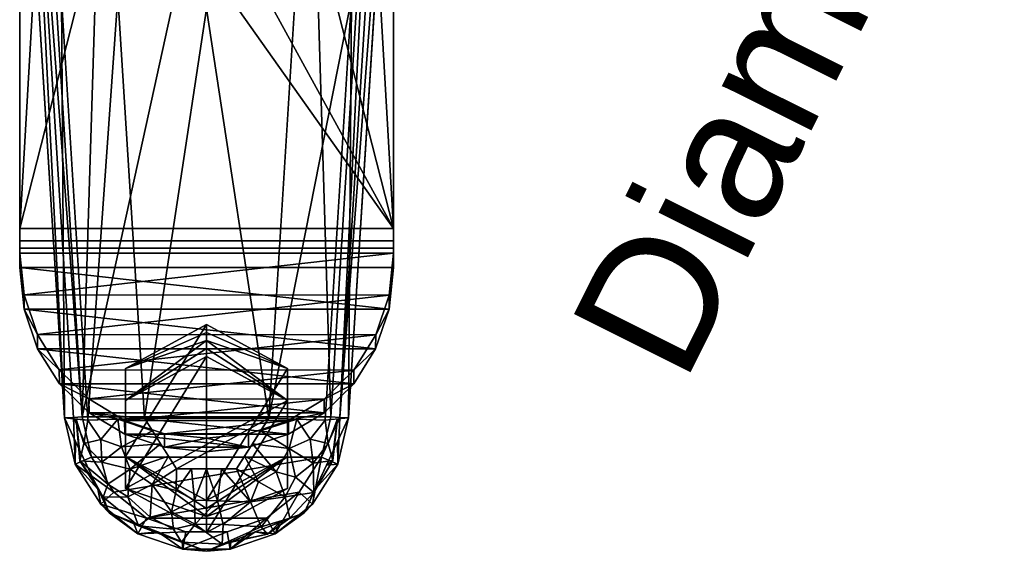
# Model space of a CAD drawing. Header units: millimetres. Extents: x -25 to 90, y -96 to 25.
# Tile 1 of 256: x -21 to 90, y -96 to -36. Entities that reach past the tile are written whole.
import ezdxf

# ---------------------------------------------------------------- set-up
doc = ezdxf.new("R2010")
doc.units = ezdxf.units.MM
doc.layers.add('P-SANR-FIXT', color=6, linetype='Continuous', lineweight=30)
doc.styles.add('Arial', font='arial.ttf', dxfattribs={"height": 14.6304})

msp = doc.modelspace()

# ---------------------------------------------------------------- texts
at = {"color": 5, "lineweight": 30, "insert": (59.41, -33.42, -64.68), "char_height": 14.63, "width": 99.2058, "attachment_point": 2, "rotation": 63.4349, "line_spacing_factor": 0.941778, "style": 'Arial', "bg_fill": 3, "box_fill_scale": 1.25, "bg_fill_color": 256, "bg_fill_true_color": 13158600, "bg_fill_transparency": 0}
msp.add_mtext('Diameter', dxfattribs=at)

# ---------------------------------------------------------------- meshes
at = {"layer": 'P-SANR-FIXT'}
mesh = msp.add_polyface(dxfattribs=at)
corners = [(21.33, 0, 117), (18.51, 10.5, 117), (10.83, 18.19, 117), (0.33, 21, 117), (-10.17, 18.19, 117), (-17.86, 10.5, 117), (-20.67, 0, 117), (-20.67, -59.38, 117), (21.33, -59.38, 117)]
mesh.append_faces([[corners[k] for k in face] for face in [(3, 0, 1, 2), (6, 4, 5)]], dxfattribs={"vtx0": -1})
mesh.append_faces([[corners[k] for k in face] for face in [(0, 3, 4)]], dxfattribs={"vtx0": -1, "vtx2": -1})
mesh.append_faces([[corners[k] for k in face] for face in [(6, 8, 0, 4)]], dxfattribs={"vtx0": -1, "vtx2": -1, "vtx3": -1})
mesh.append_faces([[corners[k] for k in face] for face in [(7, 8, 6)]], dxfattribs={"vtx1": -1})
mesh = msp.add_polyface(dxfattribs=at)
corners = [(-18.64, -0.86, 78), (-13.65, -80.55, 78), (-12.59, -85.09, 78), (-10.09, -89.03, 78), (-6.43, -91.94, 78), (-2.02, -93.48, 78), (2.65, -93.48, 78), (7.07, -91.95, 78), (10.73, -89.04, 78), (13.23, -85.1, 78), (14.3, -80.55, 78), (19.29, -0.86, 78), (18.67, 5.28, 78), (16.11, 10.9, 78), (11.88, 15.41, 78), (6.43, 18.32, 78), (0.34, 19.33, 78), (-5.76, 18.32, 78), (-11.21, 15.42, 78), (-15.45, 10.92, 78), (-18.01, 5.29, 78), (0.33, -16.76, 78), (-11.52, -11.85, 78), (-16.43, 0, 78), (-11.52, 11.85, 78), (0.33, 16.76, 78), (12.18, 11.85, 78), (17.08, 0, 78), (12.18, -11.85, 78)]
mesh.append_faces([[corners[k] for k in face] for face in [(12, 27, 11), (14, 26, 13), (16, 25, 15)]], dxfattribs={"vtx0": -1, "vtx1": -1})
mesh.append_faces([[corners[k] for k in face] for face in [(15, 25, 26, 14), (28, 10, 11, 27), (2, 9, 10, 1), (17, 24, 25, 16), (24, 17, 18), (9, 2, 3), (1, 21, 22)]], dxfattribs={"vtx0": -1, "vtx2": -1})
mesh.append_faces([[corners[k] for k in face] for face in [(10, 28, 21, 1)]], dxfattribs={"vtx0": -1, "vtx2": -1, "vtx3": -1})
mesh.append_faces([[corners[k] for k in face] for face in [(7, 8, 4), (19, 20, 24, 18)]], dxfattribs={"vtx1": -1, "vtx2": -1})
mesh.append_faces([[corners[k] for k in face] for face in [(26, 27, 12, 13), (8, 9, 3, 4), (20, 0, 23, 24), (0, 1, 22, 23)]], dxfattribs={"vtx1": -1, "vtx3": -1})
mesh.append_faces([[corners[k] for k in face] for face in [(5, 6, 7, 4)]], dxfattribs={"vtx2": -1})
mesh = msp.add_polyface(dxfattribs=at)
corners = [(-20.67, -63.75, 113.15), (-20.67, -62.13, 117.06), (-20.67, -60.75, 117.02), (-20.67, -59.38, 117), (-20.67, 0, 117), (-20.67, 0, 113), (-20.67, -59.38, 113), (-20.67, -61.57, 113.04)]
mesh.append_faces([[corners[k] for k in face] for face in [(5, 6, 3, 4)]], dxfattribs={"vtx1": -1})
mesh.append_faces([[corners[k] for k in face] for face in [(2, 3, 6, 7)]], dxfattribs={"vtx1": -1, "vtx3": -1})
mesh.append_faces([[corners[k] for k in face] for face in [(7, 0, 1, 2)]], dxfattribs={"vtx3": -1})
mesh = msp.add_polyface(dxfattribs=at)
corners = [(0.33, -21, 113), (10.83, -18.19, 113), (18.51, -10.5, 113), (21.33, 0, 113), (21.33, -59.38, 113), (-20.67, -59.38, 113), (-20.67, 0, 113), (-17.86, -10.5, 113), (-10.17, -18.19, 113)]
mesh.append_faces([[corners[k] for k in face] for face in [(1, 4, 0), (8, 5, 7)]], dxfattribs={"vtx0": -1, "vtx1": -1})
mesh.append_faces([[corners[k] for k in face] for face in [(4, 1, 2), (5, 8, 0, 4)]], dxfattribs={"vtx0": -1, "vtx2": -1})
mesh.append_faces([[corners[k] for k in face] for face in [(6, 7, 5)]], dxfattribs={"vtx1": -1})
mesh.append_faces([[corners[k] for k in face] for face in [(2, 3, 4)]], dxfattribs={"vtx2": -1})
mesh = msp.add_polyface(dxfattribs=at)
corners = [(21.33, -62.13, 117.06), (21.33, -63.75, 113.15), (21.33, -61.57, 113.04), (21.33, -59.38, 113), (21.33, 0, 113), (21.33, 0, 117), (21.33, -59.38, 117), (21.33, -60.75, 117.02)]
mesh.append_faces([[corners[k] for k in face] for face in [(6, 3, 4, 5)]], dxfattribs={"vtx0": -1})
mesh.append_faces([[corners[k] for k in face] for face in [(3, 6, 7, 2)]], dxfattribs={"vtx0": -1, "vtx2": -1})
mesh.append_faces([[corners[k] for k in face] for face in [(0, 1, 2, 7)]], dxfattribs={"vtx2": -1})
mesh = msp.add_polyface(dxfattribs=at)
corners = [(-15.64, -80.67, 76), (-14.64, -80.61, 77), (-13.65, -80.55, 78), (-18.64, -0.86, 78), (-19.64, -0.92, 77), (-20.63, -0.99, 76)]
mesh.append_faces([[corners[k] for k in face] for face in [(3, 4, 2)]], dxfattribs={"vtx1": -1})
mesh.append_faces([[corners[k] for k in face] for face in [(0, 1, 4), (1, 2, 4)]], dxfattribs={"vtx1": -1, "vtx2": -1})
mesh.append_faces([[corners[k] for k in face] for face in [(4, 5, 0)]], dxfattribs={"vtx2": -1})
mesh = msp.add_polyface(dxfattribs=at)
corners = [(-15.64, -80.67, 76), (-20.63, -0.99, 76), (-20.63, -0.99, 39.21), (-20.26, -6.89, 48.29), (-19.82, -13.94, 56.43), (-19.26, -22.84, 62.54), (-18.61, -33.25, 65.29), (-15.64, -80.67, 68.42)]
mesh.append_faces([[corners[k] for k in face] for face in [(4, 1, 3)]], dxfattribs={"vtx0": -1, "vtx1": -1})
mesh.append_faces([[corners[k] for k in face] for face in [(1, 4, 5)]], dxfattribs={"vtx0": -1, "vtx2": -1})
mesh.append_faces([[corners[k] for k in face] for face in [(7, 0, 6), (2, 3, 1)]], dxfattribs={"vtx1": -1})
mesh.append_faces([[corners[k] for k in face] for face in [(5, 6, 1), (0, 1, 6)]], dxfattribs={"vtx1": -1, "vtx2": -1})
mesh = msp.add_polyface(dxfattribs=at)
corners = [(21.28, -0.99, 76), (20.29, -0.92, 77), (19.29, -0.86, 78), (14.3, -80.55, 78), (15.3, -80.61, 77), (16.29, -80.67, 76)]
mesh.append_faces([[corners[k] for k in face] for face in [(3, 4, 2)]], dxfattribs={"vtx1": -1})
mesh.append_faces([[corners[k] for k in face] for face in [(0, 1, 4), (1, 2, 4)]], dxfattribs={"vtx1": -1, "vtx2": -1})
mesh.append_faces([[corners[k] for k in face] for face in [(4, 5, 0)]], dxfattribs={"vtx2": -1})
mesh = msp.add_polyface(dxfattribs=at)
corners = [(21.28, -0.99, 76), (16.29, -80.67, 76), (16.29, -80.67, 68.42), (19.26, -33.25, 65.29), (19.92, -22.84, 62.54), (20.47, -13.95, 56.43), (20.92, -6.89, 48.29), (21.28, -0.99, 39.21)]
mesh.append_faces([[corners[k] for k in face] for face in [(5, 0, 4), (1, 3, 0)]], dxfattribs={"vtx0": -1, "vtx1": -1})
mesh.append_faces([[corners[k] for k in face] for face in [(0, 5, 6)]], dxfattribs={"vtx0": -1, "vtx2": -1})
mesh.append_faces([[corners[k] for k in face] for face in [(3, 4, 0)]], dxfattribs={"vtx1": -1, "vtx2": -1})
mesh.append_faces([[corners[k] for k in face] for face in [(6, 7, 0), (1, 2, 3)]], dxfattribs={"vtx2": -1})
mesh = msp.add_polyface(dxfattribs=at)
corners = [(-18.61, -33.25, 65.29), (-15.97, -33.5, 58.95), (-9.63, -33.28, 56.31), (-6.66, -80.7, 59.44), (-13, -80.93, 62.08), (-15.64, -80.67, 68.42)]
mesh.append_faces([[corners[k] for k in face] for face in [(4, 2, 3)]], dxfattribs={"vtx0": -1})
mesh.append_faces([[corners[k] for k in face] for face in [(5, 1, 4), (2, 4, 1)]], dxfattribs={"vtx0": -1, "vtx1": -1})
mesh.append_faces([[corners[k] for k in face] for face in [(0, 1, 5)]], dxfattribs={"vtx1": -1})
mesh = msp.add_polyface(dxfattribs=at)
corners = [(-6.66, -80.7, 59.44), (-9.63, -33.28, 56.31), (0.33, -34.68, 56.4), (10.28, -33.28, 56.31), (7.31, -80.7, 59.44), (3.7, -86.4, 59.82), (-3.05, -86.4, 59.82)]
mesh.append_faces([[corners[k] for k in face] for face in [(2, 0, 1)]], dxfattribs={"vtx0": -1})
mesh.append_faces([[corners[k] for k in face] for face in [(4, 0, 2)]], dxfattribs={"vtx0": -1, "vtx1": -1, "vtx2": -1})
mesh.append_faces([[corners[k] for k in face] for face in [(4, 6, 0)]], dxfattribs={"vtx0": -1, "vtx2": -1})
mesh.append_faces([[corners[k] for k in face] for face in [(5, 6, 4)]], dxfattribs={"vtx1": -1})
mesh.append_faces([[corners[k] for k in face] for face in [(2, 3, 4)]], dxfattribs={"vtx2": -1})
mesh = msp.add_polyface(dxfattribs=at)
corners = [(16.29, -80.67, 68.42), (13.65, -80.93, 62.08), (7.31, -80.7, 59.44), (10.28, -33.28, 56.31), (16.62, -33.5, 58.95), (19.26, -33.25, 65.29)]
mesh.append_faces([[corners[k] for k in face] for face in [(0, 4, 5)]], dxfattribs={"vtx0": -1})
mesh.append_faces([[corners[k] for k in face] for face in [(2, 4, 1)]], dxfattribs={"vtx0": -1, "vtx1": -1})
mesh.append_faces([[corners[k] for k in face] for face in [(4, 0, 1)]], dxfattribs={"vtx0": -1, "vtx2": -1})
mesh.append_faces([[corners[k] for k in face] for face in [(2, 3, 4)]], dxfattribs={"vtx2": -1})
mesh = msp.add_polyface(dxfattribs=at)
corners = [(21.33, -63.75, 113.15), (20.83, -68.45, 113.63), (19.33, -72.89, 114.41), (16.86, -76.84, 115.36), (13.54, -80.09, 116.35), (9.53, -82.5, 117.21), (5.05, -83.98, 117.78), (0.33, -84.48, 117.99), (-4.39, -83.98, 117.78), (-8.87, -82.5, 117.21), (-12.88, -80.09, 116.35), (-16.21, -76.85, 115.37), (-18.68, -72.9, 114.41), (-20.18, -68.46, 113.63), (-20.67, -63.75, 113.15), (-20.67, -61.57, 113.04), (-20.67, -59.38, 113), (21.33, -59.38, 113), (21.33, -61.57, 113.04)]
mesh.append_faces([[corners[k] for k in face] for face in [(1, 14, 0), (13, 2, 12), (12, 3, 11), (9, 6, 8), (3, 12, 2)]], dxfattribs={"vtx0": -1, "vtx1": -1})
mesh.append_faces([[corners[k] for k in face] for face in [(1, 13, 14), (13, 1, 2), (11, 3, 4), (9, 5, 6), (5, 9, 10)]], dxfattribs={"vtx0": -1, "vtx2": -1})
mesh.append_faces([[corners[k] for k in face] for face in [(17, 18, 15, 16)]], dxfattribs={"vtx1": -1})
mesh.append_faces([[corners[k] for k in face] for face in [(4, 5, 10), (10, 11, 4)]], dxfattribs={"vtx1": -1, "vtx2": -1})
mesh.append_faces([[corners[k] for k in face] for face in [(18, 0, 14, 15)]], dxfattribs={"vtx1": -1, "vtx3": -1})
mesh.append_faces([[corners[k] for k in face] for face in [(6, 7, 8)]], dxfattribs={"vtx2": -1})
mesh = msp.add_polyface(dxfattribs=at)
corners = [(0.33, -82.95, 121.68), (5.05, -82.45, 121.48), (9.54, -80.97, 120.9), (13.55, -78.55, 120.06), (16.87, -75.29, 119.09), (19.34, -71.32, 118.17), (20.83, -66.86, 117.46), (21.33, -62.13, 117.06), (21.33, -60.75, 117.02), (21.33, -59.38, 117), (-20.67, -59.38, 117), (-20.67, -60.75, 117.02), (-20.67, -62.13, 117.06), (-20.18, -66.85, 117.45), (-18.69, -71.31, 118.17), (-16.23, -75.28, 119.09), (-12.9, -78.54, 120.05), (-8.89, -80.96, 120.9), (-4.41, -82.45, 121.48)]
mesh.append_faces([[corners[k] for k in face] for face in [(7, 13, 6), (14, 6, 13), (16, 4, 15)]], dxfattribs={"vtx0": -1, "vtx1": -1})
mesh.append_faces([[corners[k] for k in face] for face in [(14, 5, 6), (16, 3, 4), (18, 1, 2), (3, 16, 17)]], dxfattribs={"vtx0": -1, "vtx2": -1})
mesh.append_faces([[corners[k] for k in face] for face in [(0, 1, 18)]], dxfattribs={"vtx1": -1})
mesh.append_faces([[corners[k] for k in face] for face in [(12, 13, 7), (4, 5, 15), (2, 3, 17), (17, 18, 2), (14, 15, 5)]], dxfattribs={"vtx1": -1, "vtx2": -1})
mesh.append_faces([[corners[k] for k in face] for face in [(7, 8, 11, 12)]], dxfattribs={"vtx1": -1, "vtx3": -1})
mesh.append_faces([[corners[k] for k in face] for face in [(8, 9, 10, 11)]], dxfattribs={"vtx3": -1})
mesh = msp.add_polyface(dxfattribs=at)
corners = [(0.33, -82.95, 121.68), (-4.41, -82.45, 121.48), (-8.89, -80.96, 120.9), (-12.9, -78.54, 120.05), (-16.23, -75.28, 119.09), (-18.69, -71.31, 118.17), (-20.18, -66.85, 117.45), (-20.67, -62.13, 117.06), (-20.67, -63.75, 113.15), (-20.18, -68.46, 113.63), (-18.68, -72.9, 114.41), (-16.21, -76.85, 115.37), (-12.88, -80.09, 116.35), (-8.87, -82.5, 117.21), (-4.39, -83.98, 117.78), (0.33, -84.48, 117.99), (5.05, -83.98, 117.78), (9.53, -82.5, 117.21), (13.54, -80.09, 116.35), (16.86, -76.84, 115.36), (19.33, -72.89, 114.41), (20.83, -68.45, 113.63), (21.33, -63.75, 113.15), (21.33, -62.13, 117.06), (20.83, -66.86, 117.46), (19.34, -71.32, 118.17), (16.87, -75.29, 119.09), (13.55, -78.55, 120.06), (9.54, -80.97, 120.9), (5.05, -82.45, 121.48)]
mesh.append_faces([[corners[k] for k in face] for face in [(11, 4, 10), (9, 6, 8), (3, 12, 2), (5, 10, 4), (4, 11, 3), (17, 29, 16), (18, 28, 17), (22, 24, 21), (29, 17, 28), (25, 21, 24), (27, 19, 26), (16, 0, 15)]], dxfattribs={"vtx0": -1, "vtx1": -1})
mesh.append_faces([[corners[k] for k in face] for face in [(5, 9, 10), (2, 12, 13), (3, 11, 12), (9, 5, 6), (13, 1, 2), (26, 19, 20)]], dxfattribs={"vtx0": -1, "vtx2": -1})
mesh.append_faces([[corners[k] for k in face] for face in [(23, 24, 22)]], dxfattribs={"vtx1": -1})
mesh.append_faces([[corners[k] for k in face] for face in [(13, 14, 1), (0, 1, 14), (14, 15, 0), (20, 21, 25), (18, 19, 27), (29, 0, 16), (27, 28, 18), (25, 26, 20)]], dxfattribs={"vtx1": -1, "vtx2": -1})
mesh.append_faces([[corners[k] for k in face] for face in [(6, 7, 8)]], dxfattribs={"vtx2": -1})
mesh = msp.add_polyface(dxfattribs=at)
corners = [(0.33, -93.55, 60.59), (0.33, -92.65, 63.06), (0.33, -91.75, 65.52), (0.33, -90.85, 67.99), (0.33, -89.96, 70.46), (-8.79, -85.01, 68.66), (-8.79, -75.12, 65.06), (0.33, -70.18, 63.26), (0.33, -71.08, 60.79), (0.33, -71.98, 58.32), (0.33, -72.87, 55.86), (0.33, -73.77, 53.39), (-8.79, -78.72, 55.19), (-8.79, -88.6, 58.79)]
mesh.append_faces([[corners[k] for k in face] for face in [(3, 5, 2)]], dxfattribs={"vtx0": -1, "vtx1": -1})
mesh.append_faces([[corners[k] for k in face] for face in [(13, 2, 5), (12, 6, 9)]], dxfattribs={"vtx0": -1, "vtx1": -1, "vtx2": -1})
mesh.append_faces([[corners[k] for k in face] for face in [(6, 8, 9)]], dxfattribs={"vtx0": -1, "vtx2": -1})
mesh.append_faces([[corners[k] for k in face] for face in [(11, 12, 10)]], dxfattribs={"vtx1": -1})
mesh.append_faces([[corners[k] for k in face] for face in [(9, 10, 12)]], dxfattribs={"vtx1": -1, "vtx2": -1})
mesh.append_faces([[corners[k] for k in face] for face in [(12, 13, 5, 6)]], dxfattribs={"vtx1": -1, "vtx3": -1})
mesh.append_faces([[corners[k] for k in face] for face in [(3, 4, 5), (6, 7, 8)]], dxfattribs={"vtx2": -1})
mesh.append_faces([[corners[k] for k in face] for face in [(13, 0, 1, 2)]], dxfattribs={"vtx3": -1})
mesh = msp.add_polyface(dxfattribs=at)
corners = [(0.33, -70.18, 63.26), (-8.79, -75.12, 65.06), (-8.79, -85.01, 68.66), (0.33, -89.96, 70.46), (9.44, -85.01, 68.66), (9.44, -75.12, 65.06)]
mesh.append_faces([[corners[k] for k in face] for face in [(2, 0, 1)]], dxfattribs={"vtx0": -1})
mesh.append_faces([[corners[k] for k in face] for face in [(3, 0, 2), (0, 3, 5)]], dxfattribs={"vtx0": -1, "vtx1": -1})
mesh.append_faces([[corners[k] for k in face] for face in [(4, 5, 3)]], dxfattribs={"vtx1": -1})
mesh = msp.add_polyface(dxfattribs=at)
corners = [(0.33, -89.96, 70.46), (0.33, -90.85, 67.99), (0.33, -91.75, 65.52), (0.33, -92.65, 63.06), (0.33, -93.55, 60.59), (9.44, -88.6, 58.79), (9.44, -78.72, 55.19), (0.33, -73.77, 53.39), (0.33, -72.87, 55.86), (0.33, -71.98, 58.32), (0.33, -71.08, 60.79), (0.33, -70.18, 63.26), (9.44, -75.12, 65.06), (9.44, -85.01, 68.66)]
mesh.append_faces([[corners[k] for k in face] for face in [(5, 2, 3, 4)]], dxfattribs={"vtx0": -1})
mesh.append_faces([[corners[k] for k in face] for face in [(10, 12, 9)]], dxfattribs={"vtx0": -1, "vtx1": -1})
mesh.append_faces([[corners[k] for k in face] for face in [(9, 12, 6), (2, 5, 13)]], dxfattribs={"vtx0": -1, "vtx1": -1, "vtx2": -1})
mesh.append_faces([[corners[k] for k in face] for face in [(6, 12, 13, 5), (13, 1, 2)]], dxfattribs={"vtx0": -1, "vtx2": -1})
mesh.append_faces([[corners[k] for k in face] for face in [(11, 12, 10)]], dxfattribs={"vtx1": -1})
mesh.append_faces([[corners[k] for k in face] for face in [(8, 9, 6)]], dxfattribs={"vtx1": -1, "vtx2": -1})
mesh.append_faces([[corners[k] for k in face] for face in [(6, 7, 8), (13, 0, 1)]], dxfattribs={"vtx2": -1})
mesh = msp.add_polyface(dxfattribs=at)
corners = [(0.33, -93.55, 60.59), (-8.79, -88.6, 58.79), (-8.79, -78.72, 55.19), (0.33, -73.77, 53.39), (9.44, -78.72, 55.19), (9.44, -88.6, 58.79)]
mesh.append_faces([[corners[k] for k in face] for face in [(3, 1, 2)]], dxfattribs={"vtx0": -1})
mesh.append_faces([[corners[k] for k in face] for face in [(1, 4, 0), (4, 1, 3)]], dxfattribs={"vtx0": -1, "vtx1": -1})
mesh.append_faces([[corners[k] for k in face] for face in [(4, 5, 0)]], dxfattribs={"vtx2": -1})
mesh = msp.add_polyface(dxfattribs=at)
corners = [(16.29, -80.67, 76), (15.3, -80.61, 77), (14.3, -80.55, 78), (13.23, -85.1, 78), (10.73, -89.04, 78), (7.07, -91.95, 78), (2.65, -93.48, 78), (-2.02, -93.48, 78), (-6.43, -91.94, 78), (-10.09, -89.03, 78), (-12.59, -85.09, 78), (-13.65, -80.55, 78), (-14.64, -80.61, 77), (-15.64, -80.67, 76), (-14.43, -85.87, 76), (-11.57, -90.38, 76), (-7.38, -93.69, 76), (-2.34, -95.45, 76), (2.99, -95.45, 76), (8.03, -93.69, 76), (12.22, -90.38, 76), (15.08, -85.87, 76)]
mesh.append_faces([[corners[k] for k in face] for face in [(12, 10, 11), (14, 12, 13)]], dxfattribs={"vtx0": -1})
mesh.append_faces([[corners[k] for k in face] for face in [(14, 10, 12), (1, 3, 21)]], dxfattribs={"vtx0": -1, "vtx1": -1, "vtx2": -1})
mesh.append_faces([[corners[k] for k in face] for face in [(16, 7, 8), (15, 8, 9), (14, 9, 10), (9, 14, 15), (17, 6, 7), (18, 5, 6), (20, 3, 4), (19, 4, 5), (5, 18, 19), (3, 20, 21)]], dxfattribs={"vtx0": -1, "vtx2": -1})
mesh.append_faces([[corners[k] for k in face] for face in [(0, 1, 21)]], dxfattribs={"vtx1": -1})
mesh.append_faces([[corners[k] for k in face] for face in [(15, 16, 8), (16, 17, 7), (19, 20, 4), (17, 18, 6)]], dxfattribs={"vtx1": -1, "vtx2": -1})
mesh.append_faces([[corners[k] for k in face] for face in [(1, 2, 3)]], dxfattribs={"vtx2": -1})
mesh = msp.add_polyface(dxfattribs=at)
corners = [(16.29, -80.67, 76), (15.08, -85.87, 76), (12.22, -90.38, 76), (8.03, -93.69, 76), (2.99, -95.45, 76), (-2.34, -95.45, 76), (-7.38, -93.69, 76), (-11.57, -90.38, 76), (-14.43, -85.87, 76), (-15.64, -80.67, 76), (-15.64, -80.67, 68.42), (-10.63, -91.34, 68.73), (0.33, -95.67, 68.85), (11.28, -91.33, 68.73), (16.29, -80.67, 68.42), (-13.14, -86, 68.58), (-5.15, -93.5, 68.79), (5.8, -93.5, 68.79), (13.79, -86, 68.58), (-14.39, -83.34, 68.5), (-7.89, -92.42, 68.76), (12.53, -88.67, 68.65), (15.04, -83.34, 68.5), (8.54, -92.42, 68.76), (3.06, -94.59, 68.82), (-2.41, -94.59, 68.82), (-11.88, -88.67, 68.65)]
mesh.append_faces([[corners[k] for k in face] for face in [(19, 9, 10)]], dxfattribs={"vtx0": -1})
mesh.append_faces([[corners[k] for k in face] for face in [(9, 19, 8), (18, 1, 21), (3, 13, 2), (8, 26, 7), (5, 12, 4)]], dxfattribs={"vtx0": -1, "vtx1": -1})
mesh.append_faces([[corners[k] for k in face] for face in [(6, 11, 20), (22, 0, 1), (4, 12, 24), (3, 23, 13), (17, 3, 4), (4, 24, 17), (3, 17, 23), (2, 13, 21), (1, 18, 22), (5, 16, 25), (11, 6, 7), (16, 5, 6)]], dxfattribs={"vtx0": -1, "vtx2": -1})
mesh.append_faces([[corners[k] for k in face] for face in [(1, 2, 21), (25, 12, 5), (15, 26, 8, 19), (20, 16, 6), (26, 11, 7)]], dxfattribs={"vtx1": -1, "vtx2": -1})
mesh.append_faces([[corners[k] for k in face] for face in [(22, 14, 0)]], dxfattribs={"vtx2": -1})
mesh = msp.add_polyface(dxfattribs=at)
corners = [(-15.64, -80.67, 68.42), (-13, -80.93, 62.08), (-6.66, -80.7, 59.44), (-3.05, -86.4, 59.82), (3.7, -86.4, 59.82), (7.31, -80.7, 59.44), (13.65, -80.93, 62.08), (16.29, -80.67, 68.42), (11.28, -91.33, 68.73), (0.33, -95.67, 68.85), (-10.63, -91.34, 68.73), (5.49, -83.58, 59.63), (9.17, -89.55, 62.27), (-4.84, -83.58, 59.63), (-8.52, -89.55, 62.27), (2.2, -92.67, 62.27), (-12.27, -87.84, 68.63), (-11.31, -89.57, 65.16), (-5.15, -93.5, 68.79), (-11.45, -85.65, 62.07), (-7.34, -92.8, 65.08), (-3.6, -91.22, 61.48), (0.33, -86.4, 59.82), (-13.93, -85.51, 65.36), (-2.49, -94.66, 65.25), (2.08, -94.88, 65.39), (5.8, -93.5, 68.79), (6.48, -92.92, 64), (5.27, -90.12, 61.05), (4.6, -84.99, 59.72), (8.15, -86.74, 60.42), (12.32, -85.75, 62.31), (9.61, -84.12, 60.21), (13.79, -86, 68.58), (12.38, -89.05, 65.14), (15.05, -80.79, 65.43), (14.61, -84.26, 68.52), (6.4, -82.14, 59.54), (2.01, -86.4, 59.82), (1.56, -89.99, 60.51), (-1.03, -89.93, 60.49), (-1.36, -86.4, 59.82), (-0.96, -92.61, 62.14), (-3.08, -88.83, 60.26), (-5.77, -88.16, 60.45), (-8.25, -86.44, 60.57), (-5.75, -82.14, 59.54), (-9.65, -80.81, 60.69), (-9.24, -83.91, 60.26), (-3.94, -84.99, 59.72), (14.52, -85.45, 65.15), (-3.38, -93.19, 63.2), (-6, -91.83, 62.8), (6.15, -87.86, 60.3), (-11.54, -83.11, 61.28), (-14.32, -80.8, 65.25), (-13.46, -83.54, 63.28), (9.7, -91.96, 65.68), (-10.78, -88.14, 62.97), (-7.89, -92.42, 68.76), (-13.96, -84.26, 68.52), (-2.41, -94.59, 68.82), (3.06, -94.59, 68.82), (10.34, -87.35, 61.64), (10.48, -80.82, 60.76), (12.53, -88.67, 68.65), (14, -83.55, 63.13), (11.96, -83.07, 61.11), (7.19, -93.76, 66.4), (8.54, -92.42, 68.76)]
mesh.append_faces([[corners[k] for k in face] for face in [(16, 17, 10), (62, 68, 26), (65, 34, 33), (33, 50, 36), (29, 53, 4), (1, 56, 55), (6, 67, 64)]], dxfattribs={"vtx0": -1, "vtx1": -1})
mesh.append_faces([[corners[k] for k in face] for face in [(52, 14, 44), (42, 15, 25), (12, 53, 30), (12, 27, 28), (45, 19, 48), (52, 51, 20), (39, 15, 42), (40, 39, 42), (44, 14, 45), (33, 34, 50), (32, 30, 11), (27, 25, 15), (14, 17, 58), (23, 55, 56), (17, 23, 58), (23, 17, 16), (14, 20, 17), (48, 13, 45), (21, 44, 43), (18, 20, 24), (39, 38, 28), (19, 56, 54), (41, 40, 43), (23, 60, 55), (24, 25, 9), (42, 24, 51), (30, 53, 29), (68, 62, 25), (69, 68, 57), (28, 27, 15), (12, 30, 63), (4, 53, 28), (30, 32, 63), (34, 63, 31), (66, 50, 31), (31, 67, 66), (32, 37, 64), (27, 12, 57), (34, 8, 57), (31, 50, 34), (22, 39, 40), (15, 39, 28), (42, 21, 40), (21, 42, 51), (24, 42, 25), (44, 3, 43), (21, 43, 40), (58, 19, 45), (49, 44, 45), (48, 19, 54), (48, 47, 46), (50, 35, 36), (21, 51, 52), (51, 24, 20), (21, 52, 44), (52, 20, 14), (28, 53, 12), (48, 54, 47), (56, 1, 54), (23, 56, 19), (34, 57, 12), (27, 57, 68), (14, 58, 45), (19, 58, 23), (17, 20, 10), (12, 63, 34), (31, 63, 32), (32, 64, 67), (50, 66, 35), (6, 66, 67), (32, 67, 31), (27, 68, 25)]], dxfattribs={"vtx0": -1, "vtx1": -1, "vtx2": -1})
mesh.append_faces([[corners[k] for k in face] for face in [(24, 9, 61), (39, 22, 38), (32, 11, 37), (43, 3, 41), (48, 46, 13), (20, 18, 59), (23, 16, 60), (57, 8, 69)]], dxfattribs={"vtx0": -1, "vtx2": -1})
mesh.append_faces([[corners[k] for k in face] for face in [(0, 55, 60)]], dxfattribs={"vtx1": -1})
mesh.append_faces([[corners[k] for k in face] for face in [(29, 11, 30), (59, 10, 20), (38, 4, 28), (41, 22, 40), (13, 49, 45), (1, 47, 54), (49, 3, 44), (6, 35, 66), (61, 18, 24), (62, 9, 25), (65, 8, 34), (69, 26, 68)]], dxfattribs={"vtx1": -1, "vtx2": -1})
mesh.append_faces([[corners[k] for k in face] for face in [(37, 5, 64), (35, 7, 36), (47, 2, 46)]], dxfattribs={"vtx2": -1})

doc.saveas('drawing.dxf')
